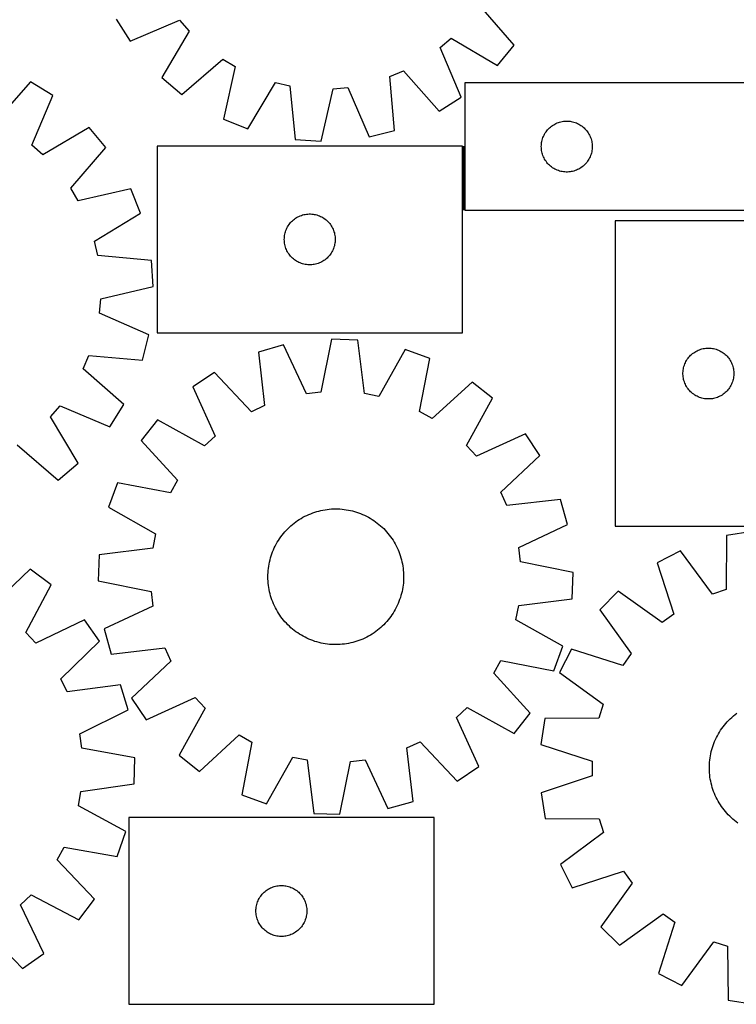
# Model space of a CAD drawing. Header units: millimetres. Extents: x 7 to 1493, y 7 to 2993.
# Tile 6 of 14: x 219 to 642, y 2116 to 2696. Entities that reach past the tile are written whole.
import ezdxf

# ---------------------------------------------------------------- set-up
doc = ezdxf.new("R2010")
doc.units = ezdxf.units.MM
doc.layers.add('COMMON', color=5, linetype='CONTINUOUS', true_color=0x0000ff)
doc.layers.add('CUT', color=7, linetype='CONTINUOUS', true_color=0x000000)

msp = doc.modelspace()

# ---------------------------------------------------------------- linework, layer by layer
at = {"layer": 'COMMON'}
msp.add_line((481.151637, 2583.483915), (481.151637, 2621.282012), dxfattribs=at)
at = {"layer": 'CUT'}
for p, q in [((510.964924, 2680.669119), (490.153301, 2704.666017)), ((276.242365, 2696.053626), (284.452586, 2683.041216)), ((284.452586, 2683.041216), (313.706137, 2695.418796)), ((313.706137, 2695.418796), (319.359595, 2688.972264)), ((319.359595, 2688.972264), (303.269558, 2661.584576)), ((467.292264, 2679.276259), (473.738797, 2684.929717)), ((473.738797, 2684.929717), (501.126485, 2668.839679)), ((501.126485, 2668.839679), (510.964924, 2680.669119)), ((479.669845, 2650.022708), (467.292264, 2679.276259)), ((315.098998, 2651.746137), (339.095896, 2672.557759)), ((339.095896, 2672.557759), (346.464742, 2668.173757)), ((346.464742, 2668.173757), (339.625468, 2637.154423)), ((437.704259, 2662.193612), (445.582291, 2665.578283)), ((445.582291, 2665.578283), (466.657435, 2641.812486)), ((225.84474, 2659.183225), (204.850001, 2635.346369)), ((238.884811, 2651.017009), (225.84474, 2659.183225)), ((303.269558, 2661.584576), (315.098998, 2651.746137)), ((353.916179, 2631.453009), (370.30744, 2658.661488)), ((370.30744, 2658.661488), (378.67036, 2656.769153)), ((440.436193, 2630.546949), (437.704259, 2662.193612)), ((781.901637, 2658.483915), (481.901637, 2658.483915)), ((481.901637, 2658.483915), (481.901637, 2583.483915)), ((378.67036, 2656.769153), (381.751325, 2625.154562)), ((397.104433, 2624.148267), (404.285566, 2655.090246)), ((404.285566, 2655.090246), (412.82394, 2655.874814)), ((412.82394, 2655.874814), (425.523558, 2626.759621)), ((226.606124, 2621.721811), (238.884811, 2651.017009)), ((466.657435, 2641.812486), (479.669845, 2650.022708)), ((339.625468, 2637.154423), (353.916179, 2631.453009)), ((533.527982, 2633.429071), (534.179745, 2633.843635)), ((534.179745, 2633.843635), (534.851986, 2634.224097)), ((534.851986, 2634.224097), (535.542922, 2634.569449)), ((535.542922, 2634.569449), (536.250719, 2634.878775)), ((536.250719, 2634.878775), (536.973502, 2635.151254)), ((536.973502, 2635.151254), (537.709353, 2635.386163)), ((537.709353, 2635.386163), (538.456321, 2635.582881)), ((538.456321, 2635.582881), (539.212426, 2635.740885)), ((539.212426, 2635.740885), (539.975662, 2635.859755)), ((539.975662, 2635.859755), (540.744005, 2635.939178)), ((540.744005, 2635.939178), (541.515419, 2635.978942)), ((541.515419, 2635.978942), (542.287856, 2635.978942)), ((542.287856, 2635.978942), (543.059269, 2635.939178)), ((543.059269, 2635.939178), (543.827613, 2635.859755)), ((543.827613, 2635.859755), (544.590849, 2635.740885)), ((544.590849, 2635.740885), (545.346954, 2635.582881)), ((545.346954, 2635.582881), (546.093922, 2635.386163)), ((546.093922, 2635.386163), (546.829773, 2635.151254)), ((546.829773, 2635.151254), (547.552556, 2634.878775)), ((547.552556, 2634.878775), (548.260353, 2634.569449)), ((548.260353, 2634.569449), (548.951289, 2634.224097)), ((548.951289, 2634.224097), (549.623529, 2633.843635)), ((549.623529, 2633.843635), (550.275293, 2633.429071)), ((260.404895, 2632.272628), (233.071718, 2616.090162)), ((270.28324, 2620.476491), (260.404895, 2632.272628)), ((425.523558, 2626.759621), (440.436193, 2630.546949)), ((528.484331, 2627.690322), (528.847359, 2628.372136)), ((528.847359, 2628.372136), (529.245004, 2629.034358)), ((529.245004, 2629.034358), (529.676212, 2629.675232)), ((529.676212, 2629.675232), (530.13984, 2630.293058)), ((530.13984, 2630.293058), (530.634658, 2630.886197)), ((530.634658, 2630.886197), (531.159355, 2631.453078)), ((531.159355, 2631.453078), (531.712537, 2631.992196)), ((531.712537, 2631.992196), (532.29274, 2632.502122)), ((532.29274, 2632.502122), (532.898423, 2632.981504)), ((532.898423, 2632.981504), (533.527982, 2633.429071)), ((550.275293, 2633.429071), (550.904852, 2632.981504)), ((550.904852, 2632.981504), (551.510535, 2632.502122)), ((551.510535, 2632.502122), (552.090737, 2631.992196)), ((552.090737, 2631.992196), (552.64392, 2631.453078)), ((552.64392, 2631.453078), (553.168616, 2630.886197)), ((553.168616, 2630.886197), (553.663435, 2630.293058)), ((553.663435, 2630.293058), (554.127062, 2629.675232)), ((554.127062, 2629.675232), (554.558271, 2629.034358)), ((554.558271, 2629.034358), (554.955916, 2628.372136)), ((554.955916, 2628.372136), (555.318944, 2627.690322)), ((381.751325, 2625.154562), (397.104433, 2624.148267)), ((526.921526, 2621.756097), (526.981139, 2622.52623)), ((526.981139, 2622.52623), (527.080319, 2623.292274)), ((527.080319, 2623.292274), (527.218802, 2624.052196)), ((527.218802, 2624.052196), (527.396222, 2624.803982)), ((527.396222, 2624.803982), (527.612107, 2625.545638)), ((527.612107, 2625.545638), (527.865885, 2626.275197)), ((527.865885, 2626.275197), (528.156884, 2626.990724)), ((528.156884, 2626.990724), (528.484331, 2627.690322)), ((555.318944, 2627.690322), (555.646391, 2626.990724)), ((555.646391, 2626.990724), (555.93739, 2626.275197)), ((555.93739, 2626.275197), (556.191168, 2625.545638)), ((556.191168, 2625.545638), (556.407053, 2624.803982)), ((556.407053, 2624.803982), (556.584473, 2624.052196)), ((556.584473, 2624.052196), (556.722956, 2623.292274)), ((556.722956, 2623.292274), (556.822136, 2622.52623)), ((556.822136, 2622.52623), (556.881749, 2621.756097)), ((233.071718, 2616.090162), (226.606124, 2621.721811)), ((249.552801, 2596.409425), (270.28324, 2620.476491)), ((480.401636, 2621.282012), (300.401636, 2621.282012)), ((300.401636, 2621.282012), (300.401636, 2511.282012)), ((480.401636, 2511.282012), (480.401636, 2621.282012)), ((526.901637, 2620.983915), (526.921526, 2621.756097)), ((526.921526, 2620.211734), (526.901637, 2620.983915)), ((526.981139, 2619.4416), (526.921526, 2620.211734)), ((527.080319, 2618.675557), (526.981139, 2619.4416)), ((527.218802, 2617.915634), (527.080319, 2618.675557)), ((527.396222, 2617.163849), (527.218802, 2617.915634)), ((527.612107, 2616.422193), (527.396222, 2617.163849)), ((527.865885, 2615.692634), (527.612107, 2616.422193)), ((556.191168, 2616.422193), (555.93739, 2615.692634)), ((556.407053, 2617.163849), (556.191168, 2616.422193)), ((556.584473, 2617.915634), (556.407053, 2617.163849)), ((556.722956, 2618.675557), (556.584473, 2617.915634)), ((556.822136, 2619.4416), (556.722956, 2618.675557)), ((556.881749, 2620.211734), (556.822136, 2619.4416)), ((556.881749, 2621.756097), (556.901637, 2620.983915)), ((556.901637, 2620.983915), (556.881749, 2620.211734)), ((528.156884, 2614.977107), (527.865885, 2615.692634)), ((528.484331, 2614.277508), (528.156884, 2614.977107)), ((528.847359, 2613.595694), (528.484331, 2614.277508)), ((529.245004, 2612.933472), (528.847359, 2613.595694)), ((529.676212, 2612.292599), (529.245004, 2612.933472)), ((530.13984, 2611.674773), (529.676212, 2612.292599)), ((530.634658, 2611.081634), (530.13984, 2611.674773)), ((531.159355, 2610.514753), (530.634658, 2611.081634)), ((531.712537, 2609.975635), (531.159355, 2610.514753)), ((552.64392, 2610.514753), (552.090737, 2609.975635)), ((553.168616, 2611.081634), (552.64392, 2610.514753)), ((553.663435, 2611.674773), (553.168616, 2611.081634)), ((554.127062, 2612.292599), (553.663435, 2611.674773)), ((554.558271, 2612.933472), (554.127062, 2612.292599)), ((554.955916, 2613.595694), (554.558271, 2612.933472)), ((555.318944, 2614.277508), (554.955916, 2613.595694)), ((555.646391, 2614.977107), (555.318944, 2614.277508)), ((555.93739, 2615.692634), (555.646391, 2614.977107)), ((532.29274, 2609.465709), (531.712537, 2609.975635)), ((532.898423, 2608.986327), (532.29274, 2609.465709)), ((533.527982, 2608.53876), (532.898423, 2608.986327)), ((534.179745, 2608.124196), (533.527982, 2608.53876)), ((534.851986, 2607.743733), (534.179745, 2608.124196)), ((535.542922, 2607.398381), (534.851986, 2607.743733)), ((536.250719, 2607.089056), (535.542922, 2607.398381)), ((536.973502, 2606.816577), (536.250719, 2607.089056)), ((537.709353, 2606.581667), (536.973502, 2606.816577)), ((538.456321, 2606.38495), (537.709353, 2606.581667)), ((539.212426, 2606.226946), (538.456321, 2606.38495)), ((539.975662, 2606.108075), (539.212426, 2606.226946)), ((540.744005, 2606.028652), (539.975662, 2606.108075)), ((541.515419, 2605.988888), (540.744005, 2606.028652)), ((542.287856, 2605.988888), (541.515419, 2605.988888)), ((543.059269, 2606.028652), (542.287856, 2605.988888)), ((543.827613, 2606.108075), (543.059269, 2606.028652)), ((544.590849, 2606.226946), (543.827613, 2606.108075)), ((545.346954, 2606.38495), (544.590849, 2606.226946)), ((546.093922, 2606.581667), (545.346954, 2606.38495)), ((546.829773, 2606.816577), (546.093922, 2606.581667)), ((547.552556, 2607.089056), (546.829773, 2606.816577)), ((548.260353, 2607.398381), (547.552556, 2607.089056)), ((548.951289, 2607.743733), (548.260353, 2607.398381)), ((549.623529, 2608.124196), (548.951289, 2607.743733)), ((550.275293, 2608.53876), (549.623529, 2608.124196)), ((550.904852, 2608.986327), (550.275293, 2608.53876)), ((551.510535, 2609.465709), (550.904852, 2608.986327)), ((552.090737, 2609.975635), (551.510535, 2609.465709)), ((253.961671, 2589.055431), (249.552801, 2596.409425)), ((284.957724, 2595.999454), (253.961671, 2589.055431)), ((290.707382, 2581.728085), (284.957724, 2595.999454)), ((263.55443, 2565.245003), (290.707382, 2581.728085)), ((481.901637, 2583.483915), (681.901637, 2583.483915)), ((378.639839, 2575.591155), (379.134657, 2576.184294)), ((379.134657, 2576.184294), (379.659354, 2576.751175)), ((379.659354, 2576.751175), (380.212536, 2577.290293)), ((380.212536, 2577.290293), (380.792739, 2577.800219)), ((380.792739, 2577.800219), (381.398422, 2578.279601)), ((381.398422, 2578.279601), (382.027981, 2578.727167)), ((382.027981, 2578.727167), (382.679744, 2579.141732)), ((382.679744, 2579.141732), (383.351985, 2579.522194)), ((383.351985, 2579.522194), (384.042921, 2579.867546)), ((384.042921, 2579.867546), (384.750718, 2580.176872)), ((384.750718, 2580.176872), (385.473501, 2580.449351)), ((385.473501, 2580.449351), (386.209352, 2580.68426)), ((386.209352, 2580.68426), (386.95632, 2580.880978)), ((386.95632, 2580.880978), (387.712425, 2581.038982)), ((387.712425, 2581.038982), (388.475661, 2581.157852)), ((388.475661, 2581.157852), (389.244004, 2581.237275)), ((389.244004, 2581.237275), (390.015418, 2581.277039)), ((390.015418, 2581.277039), (390.787855, 2581.277039)), ((390.787855, 2581.277039), (391.559268, 2581.237275)), ((391.559268, 2581.237275), (392.327612, 2581.157852)), ((392.327612, 2581.157852), (393.090848, 2581.038982)), ((393.090848, 2581.038982), (393.846953, 2580.880978)), ((393.846953, 2580.880978), (394.593921, 2580.68426)), ((394.593921, 2580.68426), (395.329772, 2580.449351)), ((395.329772, 2580.449351), (396.052555, 2580.176872)), ((396.052555, 2580.176872), (396.760352, 2579.867546)), ((396.760352, 2579.867546), (397.451288, 2579.522194)), ((397.451288, 2579.522194), (398.123528, 2579.141732)), ((398.123528, 2579.141732), (398.775292, 2578.727167)), ((398.775292, 2578.727167), (399.404851, 2578.279601)), ((399.404851, 2578.279601), (400.010534, 2577.800219)), ((400.010534, 2577.800219), (400.590736, 2577.290293)), ((400.590736, 2577.290293), (401.143919, 2576.751175)), ((401.143919, 2576.751175), (401.668615, 2576.184294)), ((401.668615, 2576.184294), (402.163434, 2575.591155)), ((680.401636, 2577.265656), (570.401636, 2577.265656)), ((570.401636, 2577.265656), (570.401636, 2397.265656)), ((375.718801, 2569.350293), (375.896221, 2570.102079)), ((375.896221, 2570.102079), (376.112106, 2570.843735)), ((376.112106, 2570.843735), (376.365884, 2571.573294)), ((376.365884, 2571.573294), (376.656883, 2572.288821)), ((376.656883, 2572.288821), (376.98433, 2572.988419)), ((376.98433, 2572.988419), (377.347358, 2573.670233)), ((377.347358, 2573.670233), (377.745003, 2574.332455)), ((377.745003, 2574.332455), (378.176211, 2574.973329)), ((378.176211, 2574.973329), (378.639839, 2575.591155)), ((402.163434, 2575.591155), (402.627061, 2574.973329)), ((402.627061, 2574.973329), (403.05827, 2574.332455)), ((403.05827, 2574.332455), (403.455915, 2573.670233)), ((403.455915, 2573.670233), (403.818943, 2572.988419)), ((403.818943, 2572.988419), (404.14639, 2572.288821)), ((404.14639, 2572.288821), (404.437389, 2571.573294)), ((404.437389, 2571.573294), (404.691167, 2570.843735)), ((404.691167, 2570.843735), (404.907052, 2570.102079)), ((404.907052, 2570.102079), (405.084472, 2569.350293)), ((265.475006, 2556.888523), (263.55443, 2565.245003)), ((375.401636, 2566.282012), (375.421525, 2567.054194)), ((375.421525, 2565.509831), (375.401636, 2566.282012)), ((375.421525, 2567.054194), (375.481138, 2567.824327)), ((375.481138, 2564.739697), (375.421525, 2565.509831)), ((375.481138, 2567.824327), (375.580318, 2568.590371)), ((375.580318, 2563.973654), (375.481138, 2564.739697)), ((375.580318, 2568.590371), (375.718801, 2569.350293)), ((405.084472, 2569.350293), (405.222955, 2568.590371)), ((405.222955, 2568.590371), (405.322135, 2567.824327)), ((405.322135, 2564.739697), (405.222955, 2563.973654)), ((405.322135, 2567.824327), (405.381748, 2567.054194)), ((405.381748, 2565.509831), (405.322135, 2564.739697)), ((405.381748, 2567.054194), (405.401636, 2566.282012)), ((405.401636, 2566.282012), (405.381748, 2565.509831)), ((375.718801, 2563.213731), (375.580318, 2563.973654)), ((375.896221, 2562.461945), (375.718801, 2563.213731)), ((376.112106, 2561.72029), (375.896221, 2562.461945)), ((376.365884, 2560.990731), (376.112106, 2561.72029)), ((376.656883, 2560.275204), (376.365884, 2560.990731)), ((376.98433, 2559.575605), (376.656883, 2560.275204)), ((377.347358, 2558.893791), (376.98433, 2559.575605)), ((377.745003, 2558.231569), (377.347358, 2558.893791)), ((403.455915, 2558.893791), (403.05827, 2558.231569)), ((403.818943, 2559.575605), (403.455915, 2558.893791)), ((404.14639, 2560.275204), (403.818943, 2559.575605)), ((404.437389, 2560.990731), (404.14639, 2560.275204)), ((404.691167, 2561.72029), (404.437389, 2560.990731)), ((404.907052, 2562.461945), (404.691167, 2561.72029)), ((405.084472, 2563.213731), (404.907052, 2562.461945)), ((405.222955, 2563.973654), (405.084472, 2563.213731)), ((297.099825, 2553.914374), (265.475006, 2556.888523)), ((298.157979, 2538.564753), (297.099825, 2553.914374)), ((378.176211, 2557.590696), (377.745003, 2558.231569)), ((378.639839, 2556.97287), (378.176211, 2557.590696)), ((379.134657, 2556.37973), (378.639839, 2556.97287)), ((379.659354, 2555.81285), (379.134657, 2556.37973)), ((380.212536, 2555.273732), (379.659354, 2555.81285)), ((380.792739, 2554.763806), (380.212536, 2555.273732)), ((381.398422, 2554.284424), (380.792739, 2554.763806)), ((382.027981, 2553.836857), (381.398422, 2554.284424)), ((382.679744, 2553.422293), (382.027981, 2553.836857)), ((383.351985, 2553.04183), (382.679744, 2553.422293)), ((384.042921, 2552.696478), (383.351985, 2553.04183)), ((384.750718, 2552.387153), (384.042921, 2552.696478)), ((396.760352, 2552.696478), (396.052555, 2552.387153)), ((397.451288, 2553.04183), (396.760352, 2552.696478)), ((398.123528, 2553.422293), (397.451288, 2553.04183)), ((398.775292, 2553.836857), (398.123528, 2553.422293)), ((399.404851, 2554.284424), (398.775292, 2553.836857)), ((400.010534, 2554.763806), (399.404851, 2554.284424)), ((400.590736, 2555.273732), (400.010534, 2554.763806)), ((401.143919, 2555.81285), (400.590736, 2555.273732)), ((401.668615, 2556.37973), (401.143919, 2555.81285)), ((402.163434, 2556.97287), (401.668615, 2556.37973)), ((402.627061, 2557.590696), (402.163434, 2556.97287)), ((403.05827, 2558.231569), (402.627061, 2557.590696)), ((385.473501, 2552.114674), (384.750718, 2552.387153)), ((386.209352, 2551.879764), (385.473501, 2552.114674)), ((386.95632, 2551.683047), (386.209352, 2551.879764)), ((387.712425, 2551.525043), (386.95632, 2551.683047)), ((388.475661, 2551.406172), (387.712425, 2551.525043)), ((389.244004, 2551.326749), (388.475661, 2551.406172)), ((390.015418, 2551.286985), (389.244004, 2551.326749)), ((390.787855, 2551.286985), (390.015418, 2551.286985)), ((391.559268, 2551.326749), (390.787855, 2551.286985)), ((392.327612, 2551.406172), (391.559268, 2551.326749)), ((393.090848, 2551.525043), (392.327612, 2551.406172)), ((393.846953, 2551.683047), (393.090848, 2551.525043)), ((394.593921, 2551.879764), (393.846953, 2551.683047)), ((395.329772, 2552.114674), (394.593921, 2551.879764)), ((396.052555, 2552.387153), (395.329772, 2552.114674)), ((267.240435, 2531.279134), (298.157979, 2538.564753)), ((266.484716, 2522.738159), (267.240435, 2531.279134)), ((295.642644, 2510.136969), (266.484716, 2522.738159)), ((291.905715, 2495.211625), (295.642644, 2510.136969)), ((300.401636, 2511.282012), (480.401636, 2511.282012)), ((403.299299, 2507.511388), (396.98496, 2476.380955)), ((418.674519, 2506.934192), (403.299299, 2507.511388)), ((422.637058, 2475.417957), (418.674519, 2506.934192)), ((374.964172, 2504.107504), (360.163106, 2499.905246)), ((388.471823, 2475.358276), (374.964172, 2504.107504)), ((446.674684, 2501.415442), (431.049558, 2473.759879)), ((461.119023, 2496.115292), (446.674684, 2501.415442)), ((617.351193, 2499.922289), (618.013415, 2500.319935)), ((618.013415, 2500.319935), (618.69523, 2500.682962)), ((618.69523, 2500.682962), (619.394828, 2501.010409)), ((619.394828, 2501.010409), (620.110355, 2501.301408)), ((620.110355, 2501.301408), (620.839914, 2501.555187)), ((620.839914, 2501.555187), (621.58157, 2501.771072)), ((621.58157, 2501.771072), (622.333355, 2501.948491)), ((622.333355, 2501.948491), (623.093278, 2502.086974)), ((623.093278, 2502.086974), (623.859321, 2502.186154)), ((623.859321, 2502.186154), (624.629455, 2502.245767)), ((624.629455, 2502.245767), (625.401636, 2502.265656)), ((625.401636, 2502.265656), (626.173818, 2502.245767)), ((626.173818, 2502.245767), (626.943951, 2502.186154)), ((626.943951, 2502.186154), (627.709995, 2502.086974)), ((627.709995, 2502.086974), (628.469917, 2501.948491)), ((628.469917, 2501.948491), (629.221703, 2501.771072)), ((629.221703, 2501.771072), (629.963359, 2501.555187)), ((629.963359, 2501.555187), (630.692918, 2501.301408)), ((630.692918, 2501.301408), (631.408445, 2501.010409)), ((631.408445, 2501.010409), (632.108043, 2500.682962)), ((632.108043, 2500.682962), (632.789857, 2500.319935)), ((632.789857, 2500.319935), (633.452079, 2499.922289)), ((256.891965, 2489.947216), (260.250003, 2497.836636)), ((260.250003, 2497.836636), (291.905715, 2495.211625)), ((360.163106, 2499.905246), (363.777645, 2468.347207)), ((455.14857, 2464.917079), (461.119023, 2496.115292)), ((612.161454, 2494.315307), (612.541917, 2494.987548)), ((612.541917, 2494.987548), (612.956481, 2495.639312)), ((612.956481, 2495.639312), (613.404048, 2496.26887)), ((613.404048, 2496.26887), (613.88343, 2496.874554)), ((613.88343, 2496.874554), (614.393356, 2497.454756)), ((614.393356, 2497.454756), (614.932474, 2498.007939)), ((614.932474, 2498.007939), (615.499355, 2498.532635)), ((615.499355, 2498.532635), (616.092494, 2499.027453)), ((616.092494, 2499.027453), (616.71032, 2499.491081)), ((616.71032, 2499.491081), (617.351193, 2499.922289)), ((633.452079, 2499.922289), (634.092953, 2499.491081)), ((634.092953, 2499.491081), (634.710779, 2499.027453)), ((634.710779, 2499.027453), (635.303918, 2498.532635)), ((635.303918, 2498.532635), (635.870799, 2498.007939)), ((635.870799, 2498.007939), (636.409917, 2497.454756)), ((636.409917, 2497.454756), (636.919843, 2496.874554)), ((636.919843, 2496.874554), (637.399225, 2496.26887)), ((637.399225, 2496.26887), (637.846792, 2495.639312)), ((637.846792, 2495.639312), (638.261356, 2494.987548)), ((638.261356, 2494.987548), (638.641818, 2494.315307)), ((280.728821, 2468.952476), (256.891965, 2489.947216)), ((610.446374, 2488.423288), (610.525796, 2489.191631)), ((610.525796, 2489.191631), (610.644667, 2489.954867)), ((610.644667, 2489.954867), (610.802671, 2490.710972)), ((610.802671, 2490.710972), (610.999388, 2491.45794)), ((610.999388, 2491.45794), (611.234298, 2492.193792)), ((611.234298, 2492.193792), (611.506777, 2492.916574)), ((611.506777, 2492.916574), (611.816102, 2493.624372)), ((611.816102, 2493.624372), (612.161454, 2494.315307)), ((638.641818, 2494.315307), (638.98717, 2493.624372)), ((638.98717, 2493.624372), (639.296496, 2492.916574)), ((639.296496, 2492.916574), (639.568975, 2492.193792)), ((639.568975, 2492.193792), (639.803885, 2491.45794)), ((639.803885, 2491.45794), (640.000602, 2490.710972)), ((640.000602, 2490.710972), (640.158606, 2489.954867)), ((640.158606, 2489.954867), (640.277477, 2489.191631)), ((640.277477, 2489.191631), (640.356899, 2488.423288)), ((334.266657, 2487.911925), (321.488575, 2479.341559)), ((355.997196, 2464.743878), (334.266657, 2487.911925)), ((610.406609, 2487.651875), (610.446374, 2488.423288)), ((610.406609, 2486.879437), (610.406609, 2487.651875)), ((610.446374, 2486.108024), (610.406609, 2486.879437)), ((610.525796, 2485.339681), (610.446374, 2486.108024)), ((610.644667, 2484.576445), (610.525796, 2485.339681)), ((610.802671, 2483.82034), (610.644667, 2484.576445)), ((610.999388, 2483.073371), (610.802671, 2483.82034)), ((611.234298, 2482.33752), (610.999388, 2483.073371)), ((639.803885, 2483.073371), (639.568975, 2482.33752)), ((640.000602, 2483.82034), (639.803885, 2483.073371)), ((640.158606, 2484.576445), (640.000602, 2483.82034)), ((640.277477, 2485.339681), (640.158606, 2484.576445)), ((640.356899, 2486.108024), (640.277477, 2485.339681)), ((640.356899, 2488.423288), (640.396663, 2487.651875)), ((640.396663, 2486.879437), (640.356899, 2486.108024)), ((640.396663, 2487.651875), (640.396663, 2486.879437)), ((321.488575, 2479.341559), (334.678177, 2450.445034)), ((486.043375, 2482.214122), (462.636958, 2460.740547)), ((498.142922, 2472.709833), (486.043375, 2482.214122)), ((611.506777, 2481.614738), (611.234298, 2482.33752)), ((611.816102, 2480.90694), (611.506777, 2481.614738)), ((612.161454, 2480.216005), (611.816102, 2480.90694)), ((612.541917, 2479.543764), (612.161454, 2480.216005)), ((612.956481, 2478.892), (612.541917, 2479.543764)), ((613.404048, 2478.262442), (612.956481, 2478.892)), ((613.88343, 2477.656758), (613.404048, 2478.262442)), ((614.393356, 2477.076556), (613.88343, 2477.656758)), ((636.919843, 2477.656758), (636.409917, 2477.076556)), ((637.399225, 2478.262442), (636.919843, 2477.656758)), ((637.846792, 2478.892), (637.399225, 2478.262442)), ((638.261356, 2479.543764), (637.846792, 2478.892)), ((638.641818, 2480.216005), (638.261356, 2479.543764)), ((638.98717, 2480.90694), (638.641818, 2480.216005)), ((639.296496, 2481.614738), (638.98717, 2480.90694)), ((639.568975, 2482.33752), (639.296496, 2481.614738)), ((396.98496, 2476.380955), (388.471823, 2475.358276)), ((431.049558, 2473.759879), (422.637058, 2475.417957)), ((482.823906, 2444.883541), (498.142922, 2472.709833)), ((614.932474, 2476.523373), (614.393356, 2477.076556)), ((615.499355, 2475.998677), (614.932474, 2476.523373)), ((616.092494, 2475.503859), (615.499355, 2475.998677)), ((616.71032, 2475.040231), (616.092494, 2475.503859)), ((617.351193, 2474.609023), (616.71032, 2475.040231)), ((618.013415, 2474.211377), (617.351193, 2474.609023)), ((618.69523, 2473.84835), (618.013415, 2474.211377)), ((619.394828, 2473.520902), (618.69523, 2473.84835)), ((620.110355, 2473.229904), (619.394828, 2473.520902)), ((620.839914, 2472.976125), (620.110355, 2473.229904)), ((621.58157, 2472.76024), (620.839914, 2472.976125)), ((622.333355, 2472.582821), (621.58157, 2472.76024)), ((623.093278, 2472.444337), (622.333355, 2472.582821)), ((623.859321, 2472.345158), (623.093278, 2472.444337)), ((624.629455, 2472.285545), (623.859321, 2472.345158)), ((625.401636, 2472.265656), (624.629455, 2472.285545)), ((626.173818, 2472.285545), (625.401636, 2472.265656)), ((626.943951, 2472.345158), (626.173818, 2472.285545)), ((627.709995, 2472.444337), (626.943951, 2472.345158)), ((628.469917, 2472.582821), (627.709995, 2472.444337)), ((629.221703, 2472.76024), (628.469917, 2472.582821)), ((629.963359, 2472.976125), (629.221703, 2472.76024)), ((630.692918, 2473.229904), (629.963359, 2472.976125)), ((631.408445, 2473.520902), (630.692918, 2473.229904)), ((632.108043, 2473.84835), (631.408445, 2473.520902)), ((632.789857, 2474.211377), (632.108043, 2473.84835)), ((633.452079, 2474.609023), (632.789857, 2474.211377)), ((634.092953, 2475.040231), (633.452079, 2474.609023)), ((634.710779, 2475.503859), (634.092953, 2475.040231)), ((635.303918, 2475.998677), (634.710779, 2475.503859)), ((635.870799, 2476.523373), (635.303918, 2475.998677)), ((636.409917, 2477.076556), (635.870799, 2476.523373)), ((237.635758, 2461.725498), (243.267407, 2468.191092)), ((243.267407, 2468.191092), (272.562604, 2455.912405)), ((272.562604, 2455.912405), (280.728821, 2468.952476)), ((363.777645, 2468.347207), (355.997196, 2464.743878)), ((253.818224, 2434.392321), (237.635758, 2461.725498)), ((300.565729, 2459.932789), (291.061439, 2447.833243)), ((328.39202, 2444.613773), (300.565729, 2459.932789)), ((462.636958, 2460.740547), (455.14857, 2464.917079)), ((334.678177, 2450.445034), (328.39202, 2444.613773)), ((517.551691, 2451.786986), (488.655166, 2438.597384)), ((526.122057, 2439.008905), (517.551691, 2451.786986)), ((217.955021, 2445.244415), (242.022087, 2424.513976)), ((291.061439, 2447.833243), (312.535014, 2424.426826)), ((488.655166, 2438.597384), (482.823906, 2444.883541)), ((502.95401, 2417.278365), (526.122057, 2439.008905)), ((242.022087, 2424.513976), (253.818224, 2434.392321)), ((277.16027, 2422.908891), (271.860119, 2408.464551)), ((308.358482, 2416.938438), (277.16027, 2422.908891)), ((312.535014, 2424.426826), (308.358482, 2416.938438)), ((506.557339, 2409.497916), (502.95401, 2417.278365)), ((271.860119, 2408.464551), (299.515683, 2392.839425)), ((403.161494, 2407.449335), (404.416579, 2407.510721)), ((404.416579, 2407.510721), (405.672973, 2407.532654)), ((405.672973, 2407.532654), (406.929436, 2407.515111)), ((406.929436, 2407.515111), (408.184728, 2407.45811)), ((538.115379, 2413.112456), (506.557339, 2409.497916)), ((542.317637, 2398.311389), (538.115379, 2413.112456)), ((384.250812, 2401.26834), (385.321078, 2401.926775)), ((385.321078, 2401.926775), (386.411499, 2402.551267)), ((386.411499, 2402.551267), (387.520997, 2403.141199)), ((387.520997, 2403.141199), (388.648478, 2403.695991)), ((388.648478, 2403.695991), (389.792829, 2404.215094)), ((389.792829, 2404.215094), (390.95292, 2404.697995)), ((390.95292, 2404.697995), (392.127608, 2405.144219)), ((392.127608, 2405.144219), (393.315732, 2405.553325)), ((393.315732, 2405.553325), (394.516121, 2405.924909)), ((394.516121, 2405.924909), (395.727588, 2406.258605)), ((395.727588, 2406.258605), (396.94894, 2406.554083)), ((396.94894, 2406.554083), (398.17897, 2406.811052)), ((398.17897, 2406.811052), (399.416465, 2407.029257)), ((399.416465, 2407.029257), (400.660203, 2407.208485)), ((400.660203, 2407.208485), (401.908957, 2407.348557)), ((401.908957, 2407.348557), (403.161494, 2407.449335)), ((408.184728, 2407.45811), (409.43761, 2407.361708)), ((409.43761, 2407.361708), (410.686846, 2407.226)), ((410.686846, 2407.226), (411.931203, 2407.051119)), ((411.931203, 2407.051119), (413.169452, 2406.837238)), ((413.169452, 2406.837238), (414.400372, 2406.584568)), ((414.400372, 2406.584568), (415.622749, 2406.293359)), ((415.622749, 2406.293359), (416.835375, 2405.963897)), ((416.835375, 2405.963897), (418.037054, 2405.596509)), ((418.037054, 2405.596509), (419.2266, 2405.191557)), ((419.2266, 2405.191557), (420.40284, 2404.749439)), ((420.40284, 2404.749439), (421.564611, 2404.270594)), ((421.564611, 2404.270594), (422.710769, 2403.755492)), ((422.710769, 2403.755492), (423.840181, 2403.204643)), ((423.840181, 2403.204643), (424.951734, 2402.61859)), ((424.951734, 2402.61859), (426.044329, 2401.997912)), ((426.044329, 2401.997912), (427.11689, 2401.34322)), ((377.409211, 2395.767535), (378.310069, 2396.643584)), ((378.310069, 2396.643584), (379.238, 2397.490903)), ((379.238, 2397.490903), (380.192088, 2398.308658)), ((380.192088, 2398.308658), (381.171391, 2399.096041)), ((381.171391, 2399.096041), (382.174944, 2399.852274)), ((382.174944, 2399.852274), (383.201755, 2400.576612)), ((383.201755, 2400.576612), (384.250812, 2401.26834)), ((427.11689, 2401.34322), (428.168357, 2400.655162)), ((428.168357, 2400.655162), (429.197692, 2399.934416)), ((429.197692, 2399.934416), (430.203881, 2399.181693)), ((430.203881, 2399.181693), (431.185929, 2398.397736)), ((431.185929, 2398.397736), (432.142868, 2397.58332)), ((432.142868, 2397.58332), (433.073754, 2396.739247)), ((433.073754, 2396.739247), (433.977667, 2395.866351)), ((433.977667, 2395.866351), (434.853716, 2394.965493)), ((513.568408, 2384.803738), (542.317637, 2398.311389)), ((570.401636, 2397.265656), (680.401636, 2397.265656)), ((299.515683, 2392.839425), (297.857604, 2384.426926)), ((372.6204, 2389.958224), (373.341146, 2390.98756)), ((373.341146, 2390.98756), (374.093869, 2391.993748)), ((374.093869, 2391.993748), (374.877825, 2392.975797)), ((374.877825, 2392.975797), (375.692242, 2393.932736)), ((375.692242, 2393.932736), (376.536315, 2394.863621)), ((376.536315, 2394.863621), (377.409211, 2395.767535)), ((434.853716, 2394.965493), (435.701036, 2394.037562)), ((435.701036, 2394.037562), (436.51879, 2393.083474)), ((436.51879, 2393.083474), (437.306173, 2392.10417)), ((437.306173, 2392.10417), (438.062407, 2391.100618)), ((438.062407, 2391.100618), (438.786745, 2390.073806)), ((438.786745, 2390.073806), (439.478472, 2389.02475)), ((635.9946, 2391.753281), (635.933134, 2359.988978)), ((651.182503, 2394.214611), (635.9946, 2391.753281)), ((297.857604, 2384.426926), (266.34137, 2380.464387)), ((369.004968, 2383.354479), (369.520069, 2384.500637)), ((369.520069, 2384.500637), (370.070918, 2385.630049)), ((370.070918, 2385.630049), (370.656971, 2386.741602)), ((370.656971, 2386.741602), (371.27765, 2387.834197)), ((371.27765, 2387.834197), (371.932341, 2388.906758)), ((371.932341, 2388.906758), (372.6204, 2389.958224)), ((439.478472, 2389.02475), (440.136907, 2387.954483)), ((440.136907, 2387.954483), (440.761399, 2386.864063)), ((440.761399, 2386.864063), (441.351331, 2385.754565)), ((441.351331, 2385.754565), (441.906123, 2384.627084)), ((441.906123, 2384.627084), (442.425226, 2383.482733)), ((514.591087, 2376.290601), (513.568408, 2384.803738)), ((266.34137, 2380.464387), (265.764173, 2365.089167)), ((366.982203, 2377.412617), (367.311664, 2378.625243)), ((367.311664, 2378.625243), (367.679052, 2379.826922)), ((367.679052, 2379.826922), (368.084005, 2381.016468)), ((368.084005, 2381.016468), (368.526122, 2382.192708)), ((368.526122, 2382.192708), (369.004968, 2383.354479)), ((442.425226, 2383.482733), (442.908127, 2382.322641)), ((442.908127, 2382.322641), (443.354351, 2381.147953)), ((443.354351, 2381.147953), (443.763457, 2379.959829)), ((443.763457, 2379.959829), (444.135042, 2378.759441)), ((444.135042, 2378.759441), (444.468737, 2377.547973)), ((608.884308, 2382.837121), (595.200347, 2375.802937)), ((627.787992, 2357.310165), (608.884308, 2382.837121)), ((366.049562, 2372.476714), (366.224443, 2373.72107)), ((366.224443, 2373.72107), (366.438324, 2374.95932)), ((366.438324, 2374.95932), (366.690993, 2376.19024)), ((366.690993, 2376.19024), (366.982203, 2377.412617)), ((444.468737, 2377.547973), (444.764215, 2376.326622)), ((444.764215, 2376.326622), (445.021184, 2375.096592)), ((445.021184, 2375.096592), (445.23939, 2373.859097)), ((445.23939, 2373.859097), (445.418617, 2372.615359)), ((545.72152, 2369.976263), (514.591087, 2376.290601)), ((595.200347, 2375.802937), (604.957599, 2345.574295)), ((225.638067, 2371.978331), (202.616951, 2350.092195)), ((237.904603, 2362.690562), (225.638067, 2371.978331)), ((365.742908, 2367.462841), (365.760451, 2368.719304)), ((365.76484, 2366.206447), (365.742908, 2367.462841)), ((365.760451, 2368.719304), (365.817451, 2369.974596)), ((365.817451, 2369.974596), (365.913853, 2371.227478)), ((365.913853, 2371.227478), (366.049562, 2372.476714)), ((445.418617, 2372.615359), (445.558689, 2371.366605)), ((445.558689, 2371.366605), (445.659468, 2370.114067)), ((445.659468, 2370.114067), (445.720853, 2368.858982)), ((445.720853, 2368.858982), (445.742786, 2367.602588)), ((445.742786, 2367.602588), (445.725243, 2366.346125)), ((545.144324, 2354.601043), (545.72152, 2369.976263)), ((223.082503, 2334.596432), (237.904603, 2362.690562)), ((265.764173, 2365.089167), (296.894606, 2358.774828)), ((365.826226, 2364.951362), (365.76484, 2366.206447)), ((365.927005, 2363.698824), (365.826226, 2364.951362)), ((366.067077, 2362.45007), (365.927005, 2363.698824)), ((366.246304, 2361.206332), (366.067077, 2362.45007)), ((366.46451, 2359.968838), (366.246304, 2361.206332)), ((445.261251, 2361.344359), (445.04737, 2360.106109)), ((445.436132, 2362.588715), (445.261251, 2361.344359)), ((445.57184, 2363.837951), (445.436132, 2362.588715)), ((445.668242, 2365.090833), (445.57184, 2363.837951)), ((445.725243, 2366.346125), (445.668242, 2365.090833)), ((296.894606, 2358.774828), (297.917285, 2350.261691)), ((366.721478, 2358.738808), (366.46451, 2359.968838)), ((367.016956, 2357.517456), (366.721478, 2358.738808)), ((367.350652, 2356.305988), (367.016956, 2357.517456)), ((367.722236, 2355.1056), (367.350652, 2356.305988)), ((444.17403, 2356.440186), (443.806642, 2355.238507)), ((444.503491, 2357.652813), (444.17403, 2356.440186)), ((444.7947, 2358.875189), (444.503491, 2357.652813)), ((445.04737, 2360.106109), (444.7947, 2358.875189)), ((572.172172, 2358.945624), (561.331634, 2348.027141)), ((598.038907, 2340.509606), (572.172172, 2358.945624)), ((635.933134, 2359.988978), (627.787992, 2357.310165)), ((297.917285, 2350.261691), (269.168057, 2336.75404)), ((368.131342, 2353.917476), (367.722236, 2355.1056)), ((368.577566, 2352.742788), (368.131342, 2353.917476)), ((369.060468, 2351.582696), (368.577566, 2352.742788)), ((369.579571, 2350.438346), (369.060468, 2351.582696)), ((370.134362, 2349.310865), (369.579571, 2350.438346)), ((441.965624, 2350.564792), (441.414775, 2349.43538)), ((442.480726, 2351.71095), (441.965624, 2350.564792)), ((442.959572, 2352.872722), (442.480726, 2351.71095)), ((443.401689, 2354.048961), (442.959572, 2352.872722)), ((443.806642, 2355.238507), (443.401689, 2354.048961)), ((511.970011, 2342.226004), (513.62809, 2350.638503)), ((513.62809, 2350.638503), (545.144324, 2354.601043)), ((370.724295, 2348.201366), (370.134362, 2349.310865)), ((371.348787, 2347.110946), (370.724295, 2348.201366)), ((372.007221, 2346.040679), (371.348787, 2347.110946)), ((372.698949, 2344.991623), (372.007221, 2346.040679)), ((373.423287, 2343.964812), (372.698949, 2344.991623)), ((374.17952, 2342.961259), (373.423287, 2343.964812)), ((438.144548, 2344.077869), (437.391825, 2343.071681)), ((438.865294, 2345.107205), (438.144548, 2344.077869)), ((439.553352, 2346.158672), (438.865294, 2345.107205)), ((440.208044, 2347.231232), (439.553352, 2346.158672)), ((440.828722, 2348.323828), (440.208044, 2347.231232)), ((441.414775, 2349.43538), (440.828722, 2348.323828)), ((561.331634, 2348.027141), (579.952496, 2322.293151)), ((604.957599, 2345.574295), (598.038907, 2340.509606)), ((257.682124, 2342.11593), (229.024553, 2328.414895)), ((266.478214, 2329.492169), (257.682124, 2342.11593)), ((374.966903, 2341.981955), (374.17952, 2342.961259)), ((375.784658, 2341.027867), (374.966903, 2341.981955)), ((376.631978, 2340.099937), (375.784658, 2341.027867)), ((377.508027, 2339.199078), (376.631978, 2340.099937)), ((378.41194, 2338.326182), (377.508027, 2339.199078)), ((379.342825, 2337.482109), (378.41194, 2338.326182)), ((433.175625, 2338.421846), (432.247694, 2337.574526)), ((434.076483, 2339.297895), (433.175625, 2338.421846)), ((434.949379, 2340.201808), (434.076483, 2339.297895)), ((435.793452, 2341.132693), (434.949379, 2340.201808)), ((436.607869, 2342.089632), (435.793452, 2341.132693)), ((437.391825, 2343.071681), (436.607869, 2342.089632)), ((539.625574, 2326.600878), (511.970011, 2342.226004)), ((229.024553, 2328.414895), (223.082503, 2334.596432)), ((269.168057, 2336.75404), (273.370315, 2321.952973)), ((380.299765, 2336.667693), (379.342825, 2337.482109)), ((381.281813, 2335.883736), (380.299765, 2336.667693)), ((382.288001, 2335.131014), (381.281813, 2335.883736)), ((383.317337, 2334.410267), (382.288001, 2335.131014)), ((384.368804, 2333.722209), (383.317337, 2334.410267)), ((385.441364, 2333.067518), (384.368804, 2333.722209)), ((386.53396, 2332.446839), (385.441364, 2333.067518)), ((387.645512, 2331.860786), (386.53396, 2332.446839)), ((425.074195, 2332.514163), (423.964697, 2331.92423)), ((426.164615, 2333.138655), (425.074195, 2332.514163)), ((427.234882, 2333.797089), (426.164615, 2333.138655)), ((428.283939, 2334.488817), (427.234882, 2333.797089)), ((429.31075, 2335.213155), (428.283939, 2334.488817)), ((430.314302, 2335.969388), (429.31075, 2335.213155)), ((431.293606, 2336.756771), (430.314302, 2335.969388)), ((432.247694, 2337.574526), (431.293606, 2336.756771)), ((243.699996, 2307.353345), (266.478214, 2329.492169)), ((388.774925, 2331.309937), (387.645512, 2331.860786)), ((389.921082, 2330.794835), (388.774925, 2331.309937)), ((391.082854, 2330.31599), (389.921082, 2330.794835)), ((392.259093, 2329.873872), (391.082854, 2330.31599)), ((393.44864, 2329.46892), (392.259093, 2329.873872)), ((394.650319, 2329.101532), (393.44864, 2329.46892)), ((395.862945, 2328.77207), (394.650319, 2329.101532)), ((397.085321, 2328.480861), (395.862945, 2328.77207)), ((398.316241, 2328.228192), (397.085321, 2328.480861)), ((399.554491, 2328.014311), (398.316241, 2328.228192)), ((400.798848, 2327.83943), (399.554491, 2328.014311)), ((402.048083, 2327.703721), (400.798848, 2327.83943)), ((403.300965, 2327.607319), (402.048083, 2327.703721)), ((404.556257, 2327.550318), (403.300965, 2327.607319)), ((405.81272, 2327.532776), (404.556257, 2327.550318)), ((407.069114, 2327.554708), (405.81272, 2327.532776)), ((408.324199, 2327.616094), (407.069114, 2327.554708)), ((409.576737, 2327.716872), (408.324199, 2327.616094)), ((410.825491, 2327.856945), (409.576737, 2327.716872)), ((412.069229, 2328.036172), (410.825491, 2327.856945)), ((413.306724, 2328.254377), (412.069229, 2328.036172)), ((414.536754, 2328.511346), (413.306724, 2328.254377)), ((415.758105, 2328.806824), (414.536754, 2328.511346)), ((416.969573, 2329.14052), (415.758105, 2328.806824)), ((418.169961, 2329.512104), (416.969573, 2329.14052)), ((419.358086, 2329.92121), (418.169961, 2329.512104)), ((420.532773, 2330.367434), (419.358086, 2329.92121)), ((421.692865, 2330.850336), (420.532773, 2330.367434)), ((422.837216, 2331.369438), (421.692865, 2330.850336)), ((423.964697, 2331.92423), (422.837216, 2331.369438)), ((534.325424, 2312.156538), (539.625574, 2326.600878)), ((273.370315, 2321.952973), (304.928354, 2325.567513)), ((304.928354, 2325.567513), (308.531684, 2317.787064)), ((544.639735, 2324.878786), (537.703767, 2311.144781)), ((574.937505, 2315.338352), (544.639735, 2324.878786)), ((579.952496, 2322.293151), (574.937505, 2315.338352)), ((308.531684, 2317.787064), (285.363637, 2296.056524)), ((498.95068, 2310.638603), (503.127212, 2318.126991)), ((503.127212, 2318.126991), (534.325424, 2312.156538)), ((520.424254, 2287.232186), (498.95068, 2310.638603)), ((537.703767, 2311.144781), (563.3655, 2292.424465)), ((247.441022, 2299.638159), (243.699996, 2307.353345)), ((278.929844, 2303.812941), (247.441022, 2299.638159)), ((283.394466, 2289.08889), (278.929844, 2303.812941)), ((285.363637, 2296.056524), (293.934002, 2283.278443)), ((293.934002, 2283.278443), (322.830527, 2296.468045)), ((322.830527, 2296.468045), (328.661788, 2290.181888)), ((563.3655, 2292.424465), (560.745111, 2284.26034)), ((254.889821, 2275.072473), (283.394466, 2289.08889)), ((328.661788, 2290.181888), (313.342772, 2262.355597)), ((476.807516, 2284.620395), (483.093673, 2290.451656)), ((483.093673, 2290.451656), (510.919965, 2275.13264)), ((510.919965, 2275.13264), (520.424254, 2287.232186)), ((640.102975, 2285.522654), (641.074604, 2286.319488)), ((641.074604, 2286.319488), (642.070782, 2287.08541)), ((489.997119, 2255.72387), (476.807516, 2284.620395)), ((528.982063, 2283.971307), (526.629607, 2268.76616)), ((560.745111, 2284.26034), (528.982063, 2283.971307)), ((634.066229, 2279.148954), (634.840633, 2280.138552)), ((634.840633, 2280.138552), (635.645739, 2281.103337)), ((635.645739, 2281.103337), (636.480753, 2282.042357)), ((636.480753, 2282.042357), (637.34485, 2282.954686)), ((637.34485, 2282.954686), (638.237178, 2283.839422)), ((638.237178, 2283.839422), (639.156855, 2284.695693)), ((639.156855, 2284.695693), (640.102975, 2285.522654)), ((256.063624, 2266.578855), (254.889821, 2275.072473)), ((325.442319, 2252.851307), (348.848736, 2274.324882)), ((348.848736, 2274.324882), (356.337123, 2270.14835)), ((630.680382, 2273.863753), (631.290445, 2274.962311)), ((631.290445, 2274.962311), (631.934713, 2276.041164)), ((631.934713, 2276.041164), (632.612551, 2277.099249)), ((632.612551, 2277.099249), (633.32329, 2278.135519)), ((633.32329, 2278.135519), (634.066229, 2279.148954)), ((356.337123, 2270.14835), (350.36667, 2238.950138)), ((447.708048, 2266.718222), (455.488497, 2270.321551)), ((455.488497, 2270.321551), (477.219037, 2247.153504)), ((526.629607, 2268.76616), (556.82026, 2258.891993)), ((628.163008, 2268.113958), (628.593707, 2269.294426)), ((628.593707, 2269.294426), (629.061274, 2270.460783)), ((629.061274, 2270.460783), (629.565246, 2271.611878)), ((629.565246, 2271.611878), (630.105126, 2272.746574)), ((630.105126, 2272.746574), (630.680382, 2273.863753)), ((287.301352, 2260.818728), (256.063624, 2266.578855)), ((451.322588, 2235.160183), (447.708048, 2266.718222)), ((626.576093, 2262.041149), (626.816824, 2263.27446)), ((626.816824, 2263.27446), (627.096176, 2264.4996)), ((627.096176, 2264.4996), (627.413872, 2265.715362)), ((627.413872, 2265.715362), (627.7696, 2266.920544)), ((627.7696, 2266.920544), (628.163008, 2268.113958)), ((286.997478, 2245.435678), (287.301352, 2260.818728)), ((313.342772, 2262.355597), (325.442319, 2252.851307)), ((364.81101, 2233.649987), (380.436136, 2261.305551)), ((380.436136, 2261.305551), (388.848635, 2259.647472)), ((388.848635, 2259.647472), (392.811175, 2228.131237)), ((408.186395, 2227.554041), (414.500734, 2258.684474)), ((414.500734, 2258.684474), (423.01387, 2259.707153)), ((423.01387, 2259.707153), (436.521521, 2230.957925)), ((556.82026, 2258.891993), (556.850975, 2250.317704)), ((625.958712, 2255.794858), (626.003547, 2257.050643)), ((626.003547, 2257.050643), (626.087805, 2258.304401)), ((626.087805, 2258.304401), (626.211404, 2259.554893)), ((626.211404, 2259.554893), (626.37422, 2260.800885)), ((626.37422, 2260.800885), (626.576093, 2262.041149)), ((477.219037, 2247.153504), (489.997119, 2255.72387)), ((625.953344, 2254.538284), (625.958712, 2255.794858)), ((625.987449, 2253.282162), (625.953344, 2254.538284)), ((626.060993, 2252.02773), (625.987449, 2253.282162)), ((626.173903, 2250.776228), (626.060993, 2252.02773)), ((255.556638, 2240.913694), (286.997478, 2245.435678)), ((556.850975, 2250.317704), (526.731838, 2240.227495)), ((626.326068, 2249.52889), (626.173903, 2250.776228)), ((626.517337, 2248.286946), (626.326068, 2249.52889)), ((626.747523, 2247.051624), (626.517337, 2248.286946)), ((627.016398, 2245.824142), (626.747523, 2247.051624)), ((627.323696, 2244.60571), (627.016398, 2245.824142)), ((254.048319, 2232.473057), (255.556638, 2240.913694)), ((526.731838, 2240.227495), (529.193168, 2225.039592)), ((627.669114, 2243.397533), (627.323696, 2244.60571)), ((628.052311, 2242.200801), (627.669114, 2243.397533)), ((628.47291, 2241.016697), (628.052311, 2242.200801)), ((628.930495, 2239.846388), (628.47291, 2241.016697)), ((629.424614, 2238.691029), (628.930495, 2239.846388)), ((350.36667, 2238.950138), (364.81101, 2233.649987)), ((436.521521, 2230.957925), (451.322588, 2235.160183)), ((629.95478, 2237.551762), (629.424614, 2238.691029)), ((630.52047, 2236.429709), (629.95478, 2237.551762)), ((631.121125, 2235.325979), (630.52047, 2236.429709)), ((631.756153, 2234.241661), (631.121125, 2235.325979)), ((632.424927, 2233.177824), (631.756153, 2234.241661)), ((281.977187, 2217.341862), (254.048319, 2232.473057)), ((392.811175, 2228.131237), (408.186395, 2227.554041)), ((633.126787, 2232.135519), (632.424927, 2233.177824)), ((633.86104, 2231.115774), (633.126787, 2232.135519)), ((634.626961, 2230.119596), (633.86104, 2231.115774)), ((635.423795, 2229.147967), (634.626961, 2230.119596)), ((636.250756, 2228.201848), (635.423795, 2229.147967)), ((637.107027, 2227.28217), (636.250756, 2228.201848)), ((463.698941, 2225.623916), (283.698941, 2225.623916)), ((283.698941, 2225.623916), (283.698941, 2115.623916)), ((463.698941, 2115.623916), (463.698941, 2225.623916)), ((529.193168, 2225.039592), (560.957472, 2224.978126)), ((560.957472, 2224.978126), (563.636284, 2216.832985)), ((637.991764, 2226.389842), (637.107027, 2227.28217)), ((638.904092, 2225.525745), (637.991764, 2226.389842)), ((639.843112, 2224.690732), (638.904092, 2225.525745)), ((640.807897, 2223.885625), (639.843112, 2224.690732)), ((641.797496, 2223.111221), (640.807897, 2223.885625)), ((642.81093, 2222.368283), (641.797496, 2223.111221)), ((276.934562, 2202.805615), (281.977187, 2217.341862)), ((563.636284, 2216.832985), (538.109328, 2197.9293)), ((241.592379, 2200.65928), (245.635176, 2208.220706)), ((245.635176, 2208.220706), (276.934562, 2202.805615)), ((263.478515, 2177.638164), (241.592379, 2200.65928)), ((538.109328, 2197.9293), (545.143512, 2184.245339)), ((545.143512, 2184.245339), (575.372154, 2194.002591)), ((575.372154, 2194.002591), (580.436843, 2187.0839)), ((580.436843, 2187.0839), (562.000825, 2161.217164)), ((362.956658, 2181.093079), (363.509841, 2181.632197)), ((363.509841, 2181.632197), (364.090044, 2182.142123)), ((364.090044, 2182.142123), (364.695727, 2182.621505)), ((364.695727, 2182.621505), (365.325285, 2183.069072)), ((365.325285, 2183.069072), (365.977049, 2183.483636)), ((365.977049, 2183.483636), (366.64929, 2183.864098)), ((366.64929, 2183.864098), (367.340225, 2184.20945)), ((367.340225, 2184.20945), (368.048023, 2184.518776)), ((368.048023, 2184.518776), (368.770806, 2184.791255)), ((368.770806, 2184.791255), (369.506657, 2185.026164)), ((369.506657, 2185.026164), (370.253625, 2185.222882)), ((370.253625, 2185.222882), (371.00973, 2185.380886)), ((371.00973, 2185.380886), (371.772966, 2185.499756)), ((371.772966, 2185.499756), (372.541309, 2185.579179)), ((372.541309, 2185.579179), (373.312723, 2185.618943)), ((373.312723, 2185.618943), (374.08516, 2185.618943)), ((374.08516, 2185.618943), (374.856573, 2185.579179)), ((374.856573, 2185.579179), (375.624917, 2185.499756)), ((375.624917, 2185.499756), (376.388153, 2185.380886)), ((376.388153, 2185.380886), (377.144257, 2185.222882)), ((377.144257, 2185.222882), (377.891226, 2185.026164)), ((377.891226, 2185.026164), (378.627077, 2184.791255)), ((378.627077, 2184.791255), (379.34986, 2184.518776)), ((379.34986, 2184.518776), (380.057657, 2184.20945)), ((380.057657, 2184.20945), (380.748592, 2183.864098)), ((380.748592, 2183.864098), (381.420833, 2183.483636)), ((381.420833, 2183.483636), (382.072597, 2183.069072)), ((382.072597, 2183.069072), (382.702155, 2182.621505)), ((382.702155, 2182.621505), (383.307839, 2182.142123)), ((383.307839, 2182.142123), (383.888041, 2181.632197)), ((383.888041, 2181.632197), (384.441224, 2181.093079)), ((219.915078, 2174.251678), (226.096616, 2180.193728)), ((226.096616, 2180.193728), (254.190746, 2165.371628)), ((254.190746, 2165.371628), (263.478515, 2177.638164)), ((359.409411, 2175.185639), (359.663189, 2175.915198)), ((359.663189, 2175.915198), (359.954188, 2176.630725)), ((359.954188, 2176.630725), (360.281635, 2177.330323)), ((360.281635, 2177.330323), (360.644663, 2178.012137)), ((360.644663, 2178.012137), (361.042308, 2178.674359)), ((361.042308, 2178.674359), (361.473516, 2179.315233)), ((361.473516, 2179.315233), (361.937144, 2179.933059)), ((361.937144, 2179.933059), (362.431962, 2180.526198)), ((362.431962, 2180.526198), (362.956658, 2181.093079)), ((384.441224, 2181.093079), (384.96592, 2180.526198)), ((384.96592, 2180.526198), (385.460738, 2179.933059)), ((385.460738, 2179.933059), (385.924366, 2179.315233)), ((385.924366, 2179.315233), (386.355575, 2178.674359)), ((386.355575, 2178.674359), (386.75322, 2178.012137)), ((386.75322, 2178.012137), (387.116248, 2177.330323)), ((387.116248, 2177.330323), (387.443695, 2176.630725)), ((387.443695, 2176.630725), (387.734694, 2175.915198)), ((387.734694, 2175.915198), (387.988472, 2175.185639)), ((233.616114, 2145.594107), (219.915078, 2174.251678)), ((358.698941, 2170.623916), (358.71883, 2171.396098)), ((358.71883, 2169.851735), (358.698941, 2170.623916)), ((358.71883, 2171.396098), (358.778443, 2172.166231)), ((358.778443, 2169.081601), (358.71883, 2169.851735)), ((358.778443, 2172.166231), (358.877623, 2172.932275)), ((358.877623, 2172.932275), (359.016106, 2173.692197)), ((359.016106, 2173.692197), (359.193525, 2174.443983)), ((359.193525, 2174.443983), (359.409411, 2175.185639)), ((387.988472, 2175.185639), (388.204357, 2174.443983)), ((388.204357, 2174.443983), (388.381777, 2173.692197)), ((388.381777, 2173.692197), (388.52026, 2172.932275)), ((388.52026, 2172.932275), (388.619439, 2172.166231)), ((388.619439, 2172.166231), (388.679053, 2171.396098)), ((388.679053, 2169.851735), (388.619439, 2169.081601)), ((388.679053, 2171.396098), (388.698941, 2170.623916)), ((388.698941, 2170.623916), (388.679053, 2169.851735)), ((358.877623, 2168.315558), (358.778443, 2169.081601)), ((359.016106, 2167.555635), (358.877623, 2168.315558)), ((359.193525, 2166.80385), (359.016106, 2167.555635)), ((359.409411, 2166.062194), (359.193525, 2166.80385)), ((359.663189, 2165.332635), (359.409411, 2166.062194)), ((359.954188, 2164.617108), (359.663189, 2165.332635)), ((360.281635, 2163.917509), (359.954188, 2164.617108)), ((360.644663, 2163.235695), (360.281635, 2163.917509)), ((387.116248, 2163.917509), (386.75322, 2163.235695)), ((387.443695, 2164.617108), (387.116248, 2163.917509)), ((387.734694, 2165.332635), (387.443695, 2164.617108)), ((387.988472, 2166.062194), (387.734694, 2165.332635)), ((388.204357, 2166.80385), (387.988472, 2166.062194)), ((388.381777, 2167.555635), (388.204357, 2166.80385)), ((388.52026, 2168.315558), (388.381777, 2167.555635)), ((388.619439, 2169.081601), (388.52026, 2168.315558)), ((572.919309, 2150.376626), (598.653299, 2168.997489)), ((605.608098, 2163.982497), (596.067663, 2133.684727)), ((598.653299, 2168.997489), (605.608098, 2163.982497)), ((198.853529, 2159.576235), (220.992353, 2136.798017)), ((361.042308, 2162.573473), (360.644663, 2163.235695)), ((361.473516, 2161.9326), (361.042308, 2162.573473)), ((361.937144, 2161.314774), (361.473516, 2161.9326)), ((362.431962, 2160.721635), (361.937144, 2161.314774)), ((362.956658, 2160.154754), (362.431962, 2160.721635)), ((363.509841, 2159.615636), (362.956658, 2160.154754)), ((364.090044, 2159.10571), (363.509841, 2159.615636)), ((364.695727, 2158.626328), (364.090044, 2159.10571)), ((365.325285, 2158.178761), (364.695727, 2158.626328)), ((365.977049, 2157.764197), (365.325285, 2158.178761)), ((382.072597, 2158.178761), (381.420833, 2157.764197)), ((382.702155, 2158.626328), (382.072597, 2158.178761)), ((383.307839, 2159.10571), (382.702155, 2158.626328)), ((383.888041, 2159.615636), (383.307839, 2159.10571)), ((384.441224, 2160.154754), (383.888041, 2159.615636)), ((384.96592, 2160.721635), (384.441224, 2160.154754)), ((385.460738, 2161.314774), (384.96592, 2160.721635)), ((385.924366, 2161.9326), (385.460738, 2161.314774)), ((386.355575, 2162.573473), (385.924366, 2161.9326)), ((386.75322, 2163.235695), (386.355575, 2162.573473)), ((562.000825, 2161.217164), (572.919309, 2150.376626)), ((366.64929, 2157.383734), (365.977049, 2157.764197)), ((367.340225, 2157.038382), (366.64929, 2157.383734)), ((368.048023, 2156.729057), (367.340225, 2157.038382)), ((368.770806, 2156.456578), (368.048023, 2156.729057)), ((369.506657, 2156.221668), (368.770806, 2156.456578)), ((370.253625, 2156.024951), (369.506657, 2156.221668)), ((371.00973, 2155.866947), (370.253625, 2156.024951)), ((371.772966, 2155.748076), (371.00973, 2155.866947)), ((372.541309, 2155.668653), (371.772966, 2155.748076)), ((373.312723, 2155.628889), (372.541309, 2155.668653)), ((374.08516, 2155.628889), (373.312723, 2155.628889)), ((374.856573, 2155.668653), (374.08516, 2155.628889)), ((375.624917, 2155.748076), (374.856573, 2155.668653)), ((376.388153, 2155.866947), (375.624917, 2155.748076)), ((377.144257, 2156.024951), (376.388153, 2155.866947)), ((377.891226, 2156.221668), (377.144257, 2156.024951)), ((378.627077, 2156.456578), (377.891226, 2156.221668)), ((379.34986, 2156.729057), (378.627077, 2156.456578)), ((380.057657, 2157.038382), (379.34986, 2156.729057)), ((380.748592, 2157.383734), (380.057657, 2157.038382)), ((381.420833, 2157.764197), (380.748592, 2157.383734)), ((609.801669, 2126.74876), (628.521985, 2152.410492)), ((628.521985, 2152.410492), (636.686109, 2149.790103)), ((636.686109, 2149.790103), (636.975143, 2118.027055)), ((220.992353, 2136.798017), (233.616114, 2145.594107)), ((596.067663, 2133.684727), (609.801669, 2126.74876)), ((636.975143, 2118.027055), (652.18029, 2115.674599)), ((283.698941, 2115.623916), (463.698941, 2115.623916))]:
    msp.add_line(p, q, dxfattribs=at)

doc.saveas('drawing.dxf')
